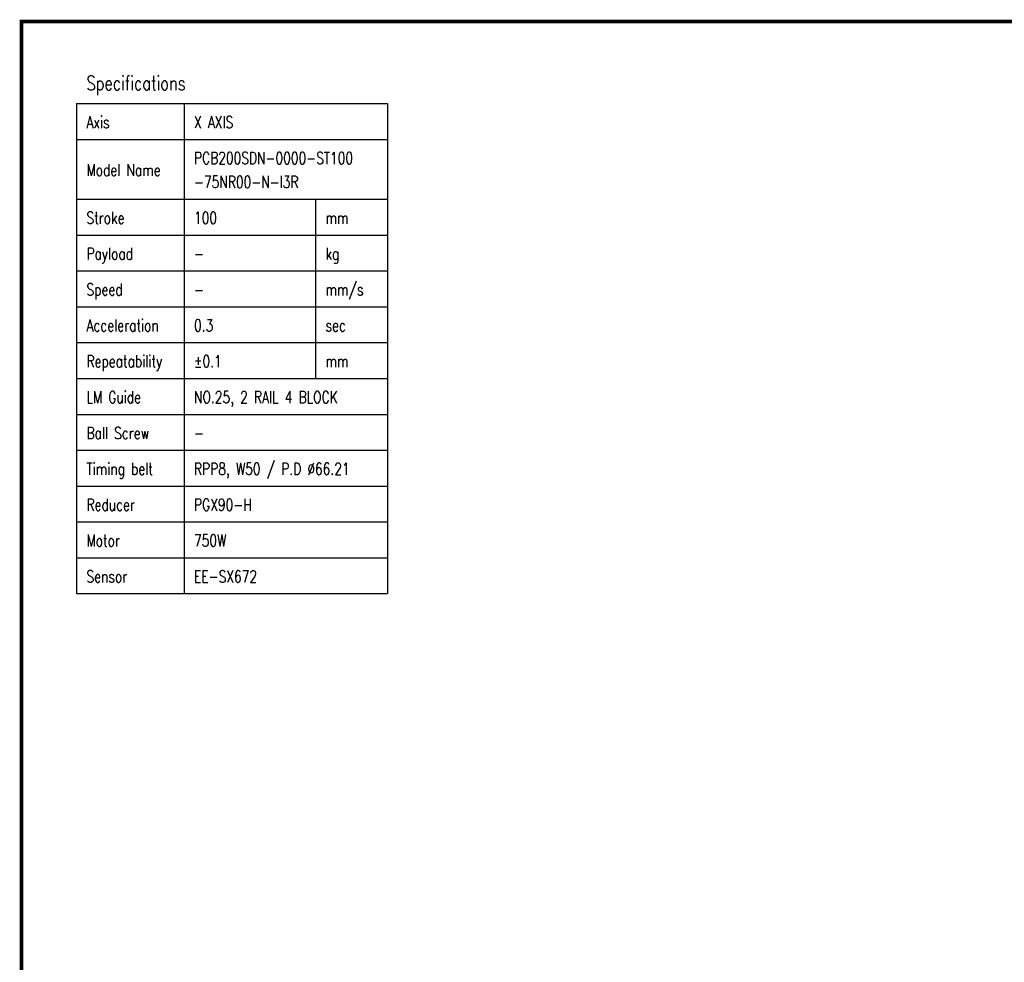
# Model space of a CAD drawing. Extents: x 8754 to 13695, y -84307 to -82568.
# Tile 29 of 34: x 11273 to 12064, y -83325 to -82568. Entities that reach past the tile are written whole.
import ezdxf

# ---------------------------------------------------------------- set-up
doc = ezdxf.new("R2010")
doc.units = 0
doc.header["$LTSCALE"] = 4
doc.header["$MEASUREMENT"] = 0
doc.layers.get('0').update_dxf_attribs({"linetype": 'CONTINUOUS'})
doc.layers.add('DIMENSION', color=4, linetype='CONTINUOUS')
doc.layers.add('THIN', color=5, linetype='CONTINUOUS')
doc.styles.add('ROMANS', font='romans.shx', dxfattribs={"bigfont": 'whgtxt.shx'})

# ---------------------------------------------------------------- blocks, each defined once
blk = doc.blocks.new('A$C6A1566EC')
at = {"layer": 'THIN'}
for p, q in [((0, 102.5), (42.5, 102.5)), ((0, 102.5), (0, 0)), ((42.5, 102.5), (42.5, 0)), ((0, 95), (42.5, 95)), ((0, 82.5), (42.5, 82.5)), ((27.5, 82.5), (27.5, 45)), ((0, 75), (42.5, 75)), ((0, 67.5), (42.5, 67.5)), ((0, 60), (42.5, 60)), ((0, 52.5), (42.5, 52.5)), ((0, 45), (42.5, 45)), ((0, 37.5), (42.5, 37.5)), ((0, 30), (42.5, 30)), ((0, 22.5), (42.5, 22.5)), ((0, 15), (42.5, 15)), ((0, 7.5), (42.5, 7.5)), ((0, 0), (42.5, 0))]:
    blk.add_line(p, q, dxfattribs=at)
at = {"layer": 'DIMENSION', "style": 'ROMANS', "width": 0.75}
for s, p in [('mm', (29.56, 77.35)), ('kg', (29.56, 69.85)), ('mm/s', (29.56, 62.35)), ('sec', (29.56, 54.85)), ('mm', (29.56, 47.35))]:
    blk.add_text(s, height=2.5, dxfattribs=at).set_placement(p)

msp = doc.modelspace()

# ---------------------------------------------------------------- linework, layer by layer
at = {"const_width": 2.88}
msp.add_lwpolyline([(11274.459, -84279.9476), (11274.459, -82569.2276), (13693.659, -82569.2276), (13693.659, -84279.9476)], close=True, dxfattribs=at)
at = {"layer": 'THIN'}
for p, q in [((11318.7574, -82635.114), (11405.1574, -82635.114)), ((11318.7574, -82635.114), (11318.7574, -83028.714)), ((11405.1574, -82635.114), (11405.1574, -83028.714)), ((11318.7574, -82663.914), (11405.1574, -82663.914)), ((11318.7574, -82711.914), (11405.1574, -82711.914)), ((11318.7574, -82740.714), (11405.1574, -82740.714)), ((11318.7574, -82769.514), (11405.1574, -82769.514)), ((11318.7574, -82798.314), (11405.1574, -82798.314)), ((11318.7574, -82827.114), (11405.1574, -82827.114)), ((11318.7574, -82855.914), (11405.1574, -82855.914)), ((11318.7574, -82884.714), (11405.1574, -82884.714)), ((11318.7574, -82913.514), (11405.1574, -82913.514)), ((11318.7574, -82942.314), (11405.1574, -82942.314)), ((11318.7574, -82971.114), (11405.1574, -82971.114)), ((11318.7574, -82999.914), (11405.1574, -82999.914)), ((11318.7574, -83028.714), (11405.1574, -83028.714))]:
    msp.add_line(p, q, dxfattribs=at)

# ---------------------------------------------------------------- block references
at = {"xscale": 3.840000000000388, "yscale": 3.840000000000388, "zscale": 3.840000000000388}
msp.add_blockref('A$C6A1566EC', (11405.1574, -83028.714), dxfattribs=at)

# ---------------------------------------------------------------- texts
at = {"layer": 'DIMENSION', "style": 'ROMANS', "width": 0.75}
for s, height, p in [('Specifications', 11.52, (11326.6864, -82624.4442)), ('Axis', 9.6, (11326.6864, -82654.8886)), ('X AXIS', 9.6, (11413.0864, -82654.8886)), ('PCB200SDN-0000-ST100', 9.6, (11413.0864, -82683.6886)), ('Model Name', 9.6, (11326.6864, -82693.2886)), ('-75NR00-N-I3R', 9.6, (11413.0864, -82702.8886)), ('Stroke', 9.6, (11326.6864, -82731.6886)), ('100', 9.6, (11413.0864, -82731.6886)), ('Payload', 9.6, (11326.6864, -82760.4886)), ('-', 9.6, (11413.0864, -82760.4886)), ('Speed', 9.6, (11326.6864, -82789.2886)), ('-', 9.6, (11413.0864, -82789.2886)), ('Acceleration', 9.6, (11326.6864, -82818.0886)), ('0.3', 9.6, (11413.0864, -82818.0886)), ('Repeatability', 9.6, (11326.6864, -82846.8886)), ('%%P0.1', 9.6, (11413.0864, -82846.8886)), ('LM Guide', 9.6, (11326.6864, -82875.6886)), ('NO.25, 2 RAIL 4 BLOCK', 9.6, (11413.0864, -82875.6886)), ('Ball Screw', 9.6, (11326.6864, -82904.4886)), ('-', 9.6, (11413.0864, -82904.4886)), ('Timing belt', 9.6, (11326.6864, -82933.2886)), ('RPP8, W50 / P.D %%C66.21', 9.6, (11413.0864, -82933.2886)), ('Reducer', 9.6, (11326.6864, -82962.0886)), ('PGX90-H', 9.6, (11413.0864, -82962.0886)), ('Motor', 9.6, (11326.6864, -82990.8886)), ('750W', 9.6, (11413.0864, -82990.8886)), ('Sensor', 9.6, (11326.6864, -83019.6886)), ('EE-SX672', 9.6, (11413.0864, -83019.6886))]:
    msp.add_text(s, height=height, dxfattribs=at).set_placement(p)

doc.saveas('drawing.dxf')
